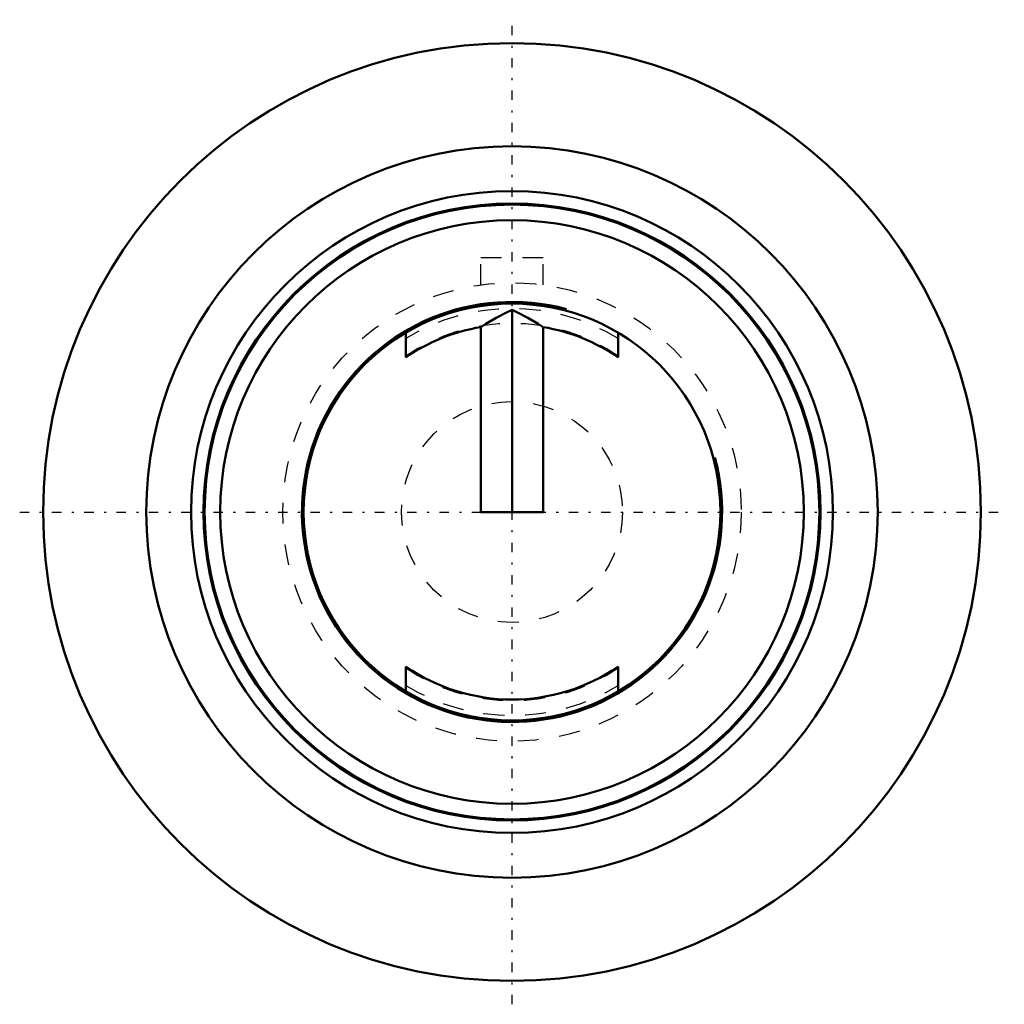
# Model space of a CAD drawing. Header units: millimetres. Extents: x -23.6 to 23.6, y -23.6 to 23.6.
import ezdxf

# ---------------------------------------------------------------- set-up
doc = ezdxf.new("R2010")
doc.units = ezdxf.units.MM
doc.linetypes.add('Center', pattern=[1.5, 0.45, -0.5, 0.05, -0.5])
doc.linetypes.add('Dashed', pattern=[2, 1, -1])
for name, color, linetype, lineweight in [('AM_0', 7, 'Continuous', 30), ('AM_10', 7, 'Continuous', 5), ('AM_3', 7, 'Dashed', 5), ('AM_7', 7, 'Center', 5)]:
    doc.layers.add(name, color=color, linetype=linetype, lineweight=lineweight)

msp = doc.modelspace()

# ---------------------------------------------------------------- linework, layer by layer
at = {"layer": 'AM_0', "color": 7, "linetype": 'Continuous', "lineweight": 50}
for p, q in [((0, 0), (0, 9.698)), ((-5.1, 8.602), (-5.1, 7.416)), ((-1.5, 0), (-1.5, 8.874)), ((1.5, 8.874), (1.5, 0)), ((5.1, 7.416), (5.1, 8.602)), ((1.5, 0), (-1.5, 0)), ((-5.1, -7.416), (-5.1, -8.602)), ((5.1, -8.602), (5.1, -7.416))]:
    msp.add_line(p, q, dxfattribs=at)
for points in [[(-1.5, 8.874), (-1.259, 9.024), (-0.767, 9.31), (-0.259, 9.574), (0, 9.698)], [(0, 9.698), (0.259, 9.574), (0.767, 9.31), (1.259, 9.024), (1.5, 8.874)]]:
    msp.add_lwpolyline(points, dxfattribs=at)
for radius in [22.5, 17.55, 15.4, 14.8, 14.75, 14, 10]:
    msp.add_circle((0, 0), radius, dxfattribs=at)
for start, end in [(99.5941, 124.5181), (55.4819, 80.4059), (235.4819, 304.5181)]:
    msp.add_arc((0, 0), 9, start, end, dxfattribs=at)
at = {"layer": 'AM_10', "color": 7, "linetype": 'Continuous', "lineweight": 50}
msp.add_arc((0, 0), 10.08, 75, 15, dxfattribs=at)
at = {"layer": 'AM_3', "color": 6, "linetype": 'Dashed', "lineweight": 25}
for p, q in [((1.5, 12.2), (-1.5, 12.2)), ((-1.5, 10.897), (-1.5, 12.2)), ((1.5, 10.897), (1.5, 12.2))]:
    msp.add_line(p, q, dxfattribs=at)
for radius in [11, 5.301]:
    msp.add_circle((0, 0), radius, dxfattribs=at)
for radius, start, end in [(9.762, 58.5061, 121.4939), (9.05, 55.6993, 124.3007), (9.05, 235.6993, 304.3007), (9.763, 238.5061, 301.4939)]:
    msp.add_arc((0, 0), radius, start, end, dxfattribs=at)
at = {"layer": 'AM_7', "color": 4, "linetype": 'Center', "lineweight": 25}
for p, q in [((0, -23.625), (0, 23.625)), ((-23.625, 0), (23.625, 0))]:
    msp.add_line(p, q, dxfattribs=at)

doc.saveas('drawing.dxf')
